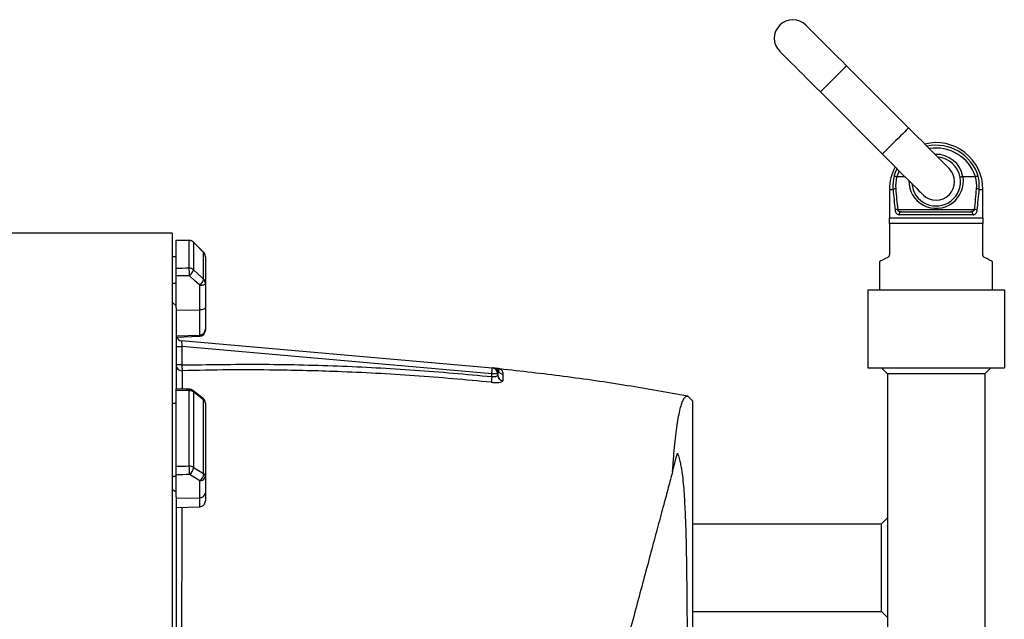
# Model space of a CAD drawing. Header units: millimetres. Extents: x 785 to 5091, y 1649 to 3849.
# Tile 10 of 10: x 4016 to 5027, y 2941 to 3556. Entities that reach past the tile are written whole.
import ezdxf

# ---------------------------------------------------------------- set-up
doc = ezdxf.new("R2010")
doc.units = ezdxf.units.MM
doc.header["$LTSCALE"] = 2

msp = doc.modelspace()

# ---------------------------------------------------------------- linework, layer by layer
at = {"color": 7, "linetype": 'Continuous', "lineweight": 25}
for p, q in [((4928.7, 3444.9), (4865, 3508.5)), ((4838.2, 3481.7), (4901.8, 3418)), ((4916.6, 3394.7), (4916.4, 3394.7)), ((4925.1, 3394.7), (4916.6, 3394.7)), ((4984.5, 3394.7), (4984.6, 3394.7)), ((4997.3, 3394.7), (4984.6, 3394.7)), ((4997.5, 3394.7), (4997.3, 3394.7)), ((4909, 3381.7), (4909, 3352.7)), ((5005, 3352.7), (5005, 3381.7)), ((4917.5, 3361.2), (4996.4, 3361.2)), ((4995, 3355.7), (4918.9, 3355.7)), ((4921.3, 3358.7), (4992.6, 3358.7)), ((4909, 3346.7), (4909, 3352.7)), ((4909, 3352.7), (5005, 3352.7)), ((5005, 3346.7), (4909, 3346.7)), ((4909, 3346.7), (4909, 3314.6)), ((5005, 3352.7), (5005, 3346.7)), ((5005, 3314.6), (5005, 3346.7)), ((4173, 3336.7), (3768.9, 3336.7)), ((4173, 3336.7), (4173, 1960.7)), ((4177, 3300.7), (4177, 3329.3)), ((4190.5, 3300.8), (4190.5, 3329.2)), ((4205.2, 3317.2), (4194.7, 3327.6)), ((4194.7, 3327.5), (4194.7, 3299.2)), ((4205.2, 3289.5), (4205.2, 3317.1)), ((4173, 3313), (4177, 3313)), ((4207, 3313), (4207, 3285.5)), ((4899, 3307.7), (4899, 3278.7)), ((5015, 3278.7), (5015, 3307.7)), ((4173, 3285.5), (4177, 3285.5)), ((4177, 3260.1), (4177, 3293)), ((4207, 3285.5), (4207, 3260.2)), ((4201.2, 3258.2), (4201.2, 3283.4)), ((4887, 3278.7), (4887, 3198.7)), ((4887, 3278.7), (5027, 3278.7)), ((5027, 3278.7), (5027, 3198.7)), ((4173, 3266.2), (4177, 3262.4)), ((4177, 3260.1), (4177, 3177.9)), ((4177, 3257.9), (4201.2, 3258.2)), ((4201.2, 3232.3), (4201.2, 3258.2)), ((4207, 3260.2), (4207, 3238.2)), ((4207, 3238.2), (4207, 3237.1)), ((4177, 3231.5), (4201.2, 3232.3)), ((4177, 3230.3), (4201.2, 3231.2)), ((4182.4, 3226.6), (4501.5, 3198.7)), ((4177, 3220.5), (4183, 3220.5)), ((4183, 3220.5), (4183, 3201.6)), ((4501, 3192.7), (4183, 3220.5)), ((4183, 3201.6), (4177, 3201.6)), ((4507.7, 3197.8), (4507.6, 3197.8)), ((4887, 3198.7), (5027, 3198.7)), ((4907, 3192.7), (4901, 3198.7)), ((5007, 3192.7), (5013, 3198.7)), ((4501, 3189.7), (4501, 3192.7)), ((4507, 3192.7), (4501, 3192.7)), ((4507, 3192.7), (4507, 3191.2)), ((5007, 3192.7), (4907, 3192.7)), ((4907, 3192.7), (4907, 2480.8)), ((5007, 3192.7), (5007, 2454.2)), ((4177, 3097.4), (4177, 3175.6)), ((4190.5, 3097.7), (4190.5, 3175.3)), ((4204.7, 3167.2), (4194.2, 3175.4)), ((4194.7, 3174), (4194.7, 3096.6)), ((4205.2, 3090.1), (4205.2, 3165.7)), ((4702, 3169.7), (4707, 3164.7)), ((4707, 3164.7), (4707, 2212.2)), ((4173, 3162.5), (4177, 3162.5)), ((4207, 3162.5), (4207, 3087.4)), ((4173, 3087.4), (4177, 3087.4)), ((4177, 3066.4), (4177, 3088.9)), ((4201.2, 3065.5), (4201.2, 3082.8)), ((4207, 3087.4), (4207, 3070.1)), ((4173, 3074.2), (4177, 3071.6)), ((4177, 3066.4), (4177, 2885.3)), ((4177, 3064.9), (4201.2, 3065.5)), ((4207, 3070.1), (4207, 3062.1)), ((4177, 3055.3), (4201.2, 3056.1)), ((4907, 3044.7), (4901, 3038.7)), ((4707, 3038.7), (4901, 3038.7)), ((4901, 2948.7), (4901, 3038.7)), ((4707, 2948.7), (4901, 2948.7)), ((4907, 2942.7), (4901, 2948.7))]:
    msp.add_line(p, q, dxfattribs=at)
at = {"color": 8, "linetype": 'Continuous', "lineweight": 25}
for p, q in [((4909, 3381.7), (4912.7, 3381.7)), ((5001.2, 3381.7), (5005, 3381.7)), ((4190.5, 3329.3), (4190.5, 3329.2)), ((4194.7, 3327.6), (4194.7, 3327.5)), ((4205.2, 3317.2), (4205.2, 3317.1)), ((4201.2, 3231.2), (4201.2, 3232.3)), ((4201.2, 3056.1), (4201.2, 3065.5))]:
    msp.add_line(p, q, dxfattribs=at)
at = {"color": 7, "linetype": 'Continuous', "lineweight": 25, "flags": 128}
for points in [[(4865, 3508.5), (4860.4, 3513.2), (4855.8, 3517.8), (4851.3, 3522.3), (4846.9, 3526.6), (4842.8, 3530.7), (4839, 3534.5), (4835.5, 3538), (4832.4, 3541.1), (4829.7, 3543.8), (4827.4, 3546.1), (4825.7, 3547.9), (4824.4, 3549.2), (4823.6, 3550), (4823.3, 3550.2)], [(4796.4, 3523.4), (4796.7, 3523.1), (4797.5, 3522.3), (4798.8, 3521), (4800.6, 3519.2), (4802.8, 3517), (4805.5, 3514.3), (4808.7, 3511.2), (4812.2, 3507.7), (4816, 3503.8), (4820.1, 3499.8), (4824.4, 3495.4), (4828.9, 3490.9), (4833.5, 3486.3), (4838.2, 3481.7)], [(4970.4, 3403.2), (4970.1, 3403.4), (4969.3, 3404.2), (4968.1, 3405.5), (4966.3, 3407.3), (4964, 3409.6), (4961.3, 3412.3), (4958.2, 3415.4), (4954.7, 3418.9), (4950.9, 3422.7), (4946.8, 3426.8), (4942.5, 3431.1), (4938, 3435.6), (4933.3, 3440.2), (4928.7, 3444.9)], [(4901.8, 3418), (4906.5, 3413.3), (4911.1, 3408.7), (4915.6, 3404.2), (4919.9, 3399.9), (4924, 3395.8), (4927.8, 3392), (4931.3, 3388.5), (4934.4, 3385.4), (4937.1, 3382.7), (4939.4, 3380.4), (4941.2, 3378.6), (4942.5, 3377.3), (4943.3, 3376.6), (4943.5, 3376.3)], [(4190.5, 3329.3), (4187.1, 3329.4), (4176.7, 3329.4)], [(4205.2, 3317.1), (4196.7, 3325.5), (4194.7, 3327.5)], [(4907.3, 3311.9), (4904.3, 3310.4), (4902, 3309.3), (4900.3, 3308.4), (4899.3, 3307.9), (4899, 3307.7)], [(5015, 3307.7), (5014.6, 3307.9), (5013.6, 3308.4), (5011.9, 3309.3), (5009.6, 3310.4), (5006.6, 3311.9)], [(4194.7, 3299.2), (4203.2, 3291.3), (4205.2, 3289.5)], [(4201.2, 3283.4), (4195.8, 3288.4), (4190.7, 3293.1)], [(4201.2, 3283.4), (4202.3, 3283.5), (4203.4, 3283.6), (4204.4, 3283.8), (4205.3, 3284), (4206, 3284.3), (4206.5, 3284.7), (4206.8, 3285.1), (4207, 3285.5)], [(4207, 3260.2), (4206.8, 3259.8), (4206.5, 3259.5), (4206, 3259.1), (4205.3, 3258.8), (4204.4, 3258.5), (4203.4, 3258.3), (4202.3, 3258.2), (4201.2, 3258.2)], [(4182.4, 3226.6), (4182.4, 3226.5), (4182.5, 3226.2), (4182.5, 3225.8), (4182.6, 3225.1), (4182.6, 3224.4), (4182.7, 3223.5), (4182.8, 3222.6), (4182.9, 3221.6), (4183, 3220.5)], [(4183, 3201.6), (4183, 3200.6), (4183, 3199.6), (4183, 3198.7), (4183.1, 3197.8), (4183.1, 3197.1), (4183.1, 3196.5), (4183.1, 3196), (4183.1, 3195.7)], [(4501, 3192.7), (4501.1, 3193.8), (4501.2, 3195), (4501.2, 3196), (4501.3, 3196.9), (4501.4, 3197.6), (4501.4, 3198.2), (4501.5, 3198.5), (4501.5, 3198.7)], [(4501, 3189.7), (4500.9, 3188.7), (4500.8, 3187.7), (4500.7, 3186.8), (4500.6, 3186), (4500.5, 3185.3), (4500.5, 3184.7), (4500.4, 3184.2), (4500.4, 3183.9)], [(4190.6, 3176.7), (4187.2, 3176.8), (4176.8, 3177)], [(4205.2, 3165.7), (4196.7, 3172.4), (4194.7, 3174)], [(4686.5, 3092.3), (4688.2, 3098.9), (4689.9, 3105.2), (4691.5, 3111.2)], [(4194.7, 3096.6), (4203.2, 3091.4), (4205.2, 3090.1)], [(4201.2, 3082.8), (4195.8, 3086.1), (4190.7, 3089.2)]]:
    msp.add_lwpolyline(points, dxfattribs=at)
at = {"color": 8, "linetype": 'Continuous', "lineweight": 25, "flags": 128}
for points in [[(4865, 3508.5), (4864.8, 3508.3), (4864, 3507.5), (4862.8, 3506.3), (4861.1, 3504.6), (4859.1, 3502.6), (4856.7, 3500.2), (4854.2, 3497.7), (4851.6, 3495.1), (4849, 3492.5), (4846.5, 3489.9), (4844.1, 3487.6), (4842.1, 3485.6), (4840.4, 3483.9), (4839.2, 3482.7), (4838.4, 3481.9), (4838.2, 3481.7)], [(4928.7, 3444.9), (4928.4, 3444.6), (4927.7, 3443.9), (4926.4, 3442.6), (4924.7, 3440.9), (4922.7, 3438.9), (4920.4, 3436.6), (4917.9, 3434.1), (4915.2, 3431.4), (4912.6, 3428.8), (4910.1, 3426.3), (4907.8, 3424), (4905.7, 3421.9), (4904.1, 3420.3), (4902.8, 3419), (4902.1, 3418.3), (4901.8, 3418)], [(4913.8, 3395.3), (4915.8, 3400.6), (4916.9, 3402.9)], [(4919, 3400.8), (4918.6, 3400), (4916.6, 3394.7)]]:
    msp.add_lwpolyline(points, dxfattribs=at)
at = {"color": 7, "linetype": 'Continuous', "lineweight": 25}
for centre, radius, start, end in [((4809.9, 3536.8), 19, 45, 225), ((4957, 3381.7), 48, 0, 104.0904), ((4957, 3389.7), 25, 9.6862, 85.5358), ((4957, 3381.7), 48, 151.1398, 180), ((4957, 3389.7), 19, 225, 45), ((4955.4, 3385.2), 42.8, 166.3918, 184.6796), ((4955.5, 3385.6), 40.1, 166.7785, 184.6796), ((4957, 3389.7), 25, 184.4642, 9.6862), ((4958.5, 3385.6), 40.1, 355.3186, 13.2211), ((4958.5, 3385.2), 42.8, 355.3205, 13.6061), ((4915.8, 3373.9), 8.42, 92.0499, 111.3532), ((4998.1, 3373.9), 8.42, 68.6443, 87.9525), ((4918.2, 3351.7), 9.5, 94.1204, 110.4243), ((4921.7, 3356), 2.74, 97.3943, 185.8447), ((4992.2, 3356), 2.74, 354.1531, 82.6079), ((4995.8, 3351.7), 9.5, 69.5798, 85.8755), ((4190.5, 3323.3), 6, 45.2539, 89.637), ((4190.5, 3323.2), 6.05, 45.5949, 90.0797), ((4201, 3313), 6, 0, 45.2531), ((4201.1, 3312.9), 5.85, 0.0801, 45.6074), ((4082.5, 3294.1), 108.1, 359.5139, 3.5985), ((4190.5, 3294.7), 6.19, 47.0874, 90.2677), ((4183.2, 3302.5), 12, 308.6975, 343.9141), ((4193.7, 3292.8), 12, 308.689, 343.934), ((4201.5, 3285.4), 5.5, 0.3135, 47.132), ((4201, 3238.2), 5.95, 271.576, 359.6089), ((4201, 3237.1), 6, 272, 360), ((4183, 3232.5), 6, 201.7342, 265), ((4182.9, 3201.7), 5.93, 180.7162, 272.0907), ((4501, 3192.7), 6, 0, 85), ((4502.4, 3192.6), 5.98, 27.8083, 84.9715), ((4505.5, 3192.3), 6, 68.5309, 84.9826), ((4512.9, 3198.2), 6, 208.5985, 264.2327), ((4512.9, 3191.3), 5.91, 180.5896, 264.8844), ((4190.6, 3168.2), 7.05, 54.127, 90.8847), ((4190.5, 3170.7), 6, 51.7362, 88.702), ((4201, 3162.5), 6, 0, 51.7354), ((4202.9, 3162.3), 4.11, 1.9988, 55.1527), ((3974.1, 3088.1), 216.6, 0.2901, 2.5359), ((4190.6, 3089.8), 7.91, 58.8265, 91.0873), ((4185.3, 3097), 9.46, 304.9377, 357.5257), ((4195.8, 3090.5), 9.46, 304.935, 357.5454), ((4201.6, 3088.1), 5.38, 265.0818, 351.7667), ((4203.6, 3087.1), 3.41, 3.8775, 61.1911), ((4201.6, 3070.9), 5.38, 265.0822, 351.7663), ((4201, 3062.1), 6, 272, 0)]:
    msp.add_arc(centre, radius, start, end, dxfattribs=at)
at = {"color": 8, "linetype": 'Continuous', "lineweight": 25}
for centre, radius, start, end in [((4957, 3381.7), 45.3, 17.4337, 101.986), ((4957, 3381.7), 42.4, 17.8432, 99.4673), ((4957, 3389.7), 28, 10.2697, 92.2679), ((4957, 3390.3), 28, 178.8706, 9.0979), ((4196.9, 3175.4), 6.41, 168.1365, 181.0274), ((4193, 3174.2), 1.71, 352.1788, 46.9507), ((4203.5, 3165.9), 1.71, 352.1189, 47.0135)]:
    msp.add_arc(centre, radius, start, end, dxfattribs=at)
at = {"color": 7, "linetype": 'Continuous', "lineweight": 25}
for centre, major_axis, ratio, start_param, end_param in [((4957, 3471.6), (0, 231.4), 0.207407, 1.969536, 2.071025), ((4957, 3472.2), (0, 231.4), 0.194444, 1.969536, 2.071025), ((4957, 3472.2), (0, 231.4), 0.194444, 4.212161, 4.313649), ((4957, 3471.6), (0, 231.4), 0.207407, 4.212161, 4.313649), ((4035, 2648.7), (19644.5, -120.3), 0.03469, 1.563096, 1.563784), ((4035, 2648.7), (19644.5, 236.9), 0.033097, 1.562485, 1.563173), ((4035.2, 2646.7), (19644.5, 234.9), 0.03281, 1.562491, 1.56319), ((4035, 2648.7), (19644.5, -445.1), 0.026971, 1.563495, 1.564183), ((4035, 2648.7), (19644.5, 530.4), 0.022626, 1.562273, 1.562961), ((4035.2, 2644.1), (19644.5, 525.8), 0.022431, 1.562283, 1.562982)]:
    msp.add_ellipse(centre, major_axis=major_axis, ratio=ratio, start_param=start_param, end_param=end_param, dxfattribs=at)
for points, knots in [([(4916.4, 3394.7), (4916.1, 3394.8), (4915.4, 3395), (4914.6, 3395.2), (4914.1, 3395.3), (4913.8, 3395.3), (4913.8, 3395.3), (4913.8, 3395.3)], [0, 0, 0, 0, 0.285212, 0.570323, 0.856401, 0.98981, 1, 1, 1, 1]), ([(4984.5, 3394.7), (4984.3, 3394.7), (4984.1, 3394.7), (4983.7, 3394.6), (4983.6, 3394.5), (4983.2, 3394.5), (4983, 3394.4), (4982.7, 3394.4), (4982.6, 3394.3), (4982.2, 3394.2), (4982, 3394.1), (4981.7, 3394), (4981.6, 3394), (4981.6, 3393.9)], [0, 0, 0, 0, 0.125, 0.125, 0.25, 0.25, 0.375, 0.375, 0.5, 0.5, 0.75, 0.75, 1, 1, 1, 1]), ([(5000.1, 3395.3), (5000.1, 3395.3), (5000.1, 3395.3), (4999.9, 3395.3), (4999.3, 3395.2), (4998.5, 3395), (4997.8, 3394.8), (4997.5, 3394.7)], [0, 0, 0, 0, 0.010214, 0.143629, 0.429718, 0.71484, 1, 1, 1, 1]), ([(4914.8, 3360.6), (4914.9, 3360.1), (4915.1, 3358.8), (4915.9, 3357.3), (4917.2, 3356), (4918.3, 3355.8), (4918.9, 3355.7)], [0, 0, 0, 0, 0.161118, 0.409416, 0.661885, 1, 1, 1, 1]), ([(4921.3, 3358.7), (4920.7, 3358.8), (4919.7, 3358.8), (4918.6, 3359.4), (4918, 3360), (4917.7, 3360.5), (4917.5, 3360.9), (4917.5, 3361.2)], [0, 0, 0, 0, 0.372766, 0.630026, 0.798323, 0.861452, 1, 1, 1, 1]), ([(4996.4, 3361.2), (4996.4, 3360.9), (4996.3, 3360.6), (4995.9, 3360), (4995.4, 3359.5), (4994.5, 3359), (4993.5, 3358.8), (4992.8, 3358.7), (4992.6, 3358.7)], [0, 0, 0, 0, 0.153399, 0.173136, 0.362837, 0.58607, 0.863102, 1, 1, 1, 1]), ([(4995, 3355.7), (4995.2, 3355.7), (4995.9, 3355.8), (4997, 3356.2), (4998, 3357.3), (4998.8, 3358.8), (4999, 3360), (4999.1, 3360.6)], [0, 0, 0, 0, 0.121602, 0.377122, 0.597611, 0.80051, 1, 1, 1, 1]), ([(4909, 3314.6), (4908.9, 3314.3), (4908.9, 3313.9), (4908.6, 3313.2), (4908.1, 3312.4), (4907.6, 3312.1), (4907.3, 3311.9)], [0, 0, 0, 0, 0.160926, 0.320597, 0.57131, 1, 1, 1, 1]), ([(5006.6, 3311.9), (5006.2, 3312.1), (5005.7, 3312.5), (5005.2, 3313.3), (5005, 3314), (5005, 3314.4), (5005, 3314.6)], [0, 0, 0, 0, 0.51237, 0.693574, 0.876297, 1, 1, 1, 1]), ([(4177, 3293), (4177, 3293.6), (4177, 3295), (4177, 3297), (4177, 3298.8), (4177, 3300.1), (4177, 3300.5), (4177, 3300.7)], [0, 0, 0, 0, 0.213554, 0.427098, 0.640706, 0.854434, 1, 1, 1, 1]), ([(4183, 3201.6), (4209.6, 3202), (4262.8, 3202.9), (4342.5, 3201), (4421.9, 3196.9), (4474.6, 3192.1), (4501, 3189.7)], [0, 0, 0, 0, 0.2507358, 0.5017235, 0.7507398, 1, 1, 1, 1]), ([(4500.4, 3183.9), (4474.1, 3186.3), (4421.6, 3191.1), (4347.7, 3194.9), (4284.1, 3196.5), (4231, 3196.7), (4199.1, 3196.1), (4183.1, 3195.7)], [0, 0, 0, 0, 0.249017, 0.498276, 0.698399, 0.849172, 1, 1, 1, 1]), ([(4502.9, 3198.5), (4503.4, 3198.5), (4504.3, 3198.4), (4505.2, 3198.3), (4506, 3198.3), (4505.9, 3198.3), (4505.9, 3198.3)], [0, 0, 0, 0, 0.281589, 0.570848, 0.850152, 1, 1, 1, 1]), ([(4507.7, 3195.4), (4507.6, 3195.2), (4507.2, 3194.4), (4507, 3193.4), (4507, 3192.7)], [0, 0, 0, 0, 0.265989, 1, 1, 1, 1]), ([(4509.3, 3197.6), (4509.1, 3197.6), (4508.6, 3197.6), (4508, 3197.7), (4507.7, 3197.9), (4507.7, 3197.9)], [0, 0, 0, 0, 0.3668637, 0.8669925, 1, 1, 1, 1]), ([(4702, 3169.6), (4681.4, 3173.3), (4639.1, 3180.9), (4574.8, 3190.2), (4531.1, 3195.1), (4509.3, 3197.5)], [0, 0, 0, 0, 0.32309, 0.662083, 1, 1, 1, 1]), ([(4500.4, 3183.9), (4501.2, 3183.8), (4503.4, 3183.6), (4506.8, 3183.6), (4509.8, 3183.9), (4511.9, 3184.5), (4512.2, 3185.1), (4512.3, 3185.4)], [0, 0, 0, 0, 0.13951, 0.349184, 0.563813, 0.782195, 1, 1, 1, 1]), ([(4507, 3191.2), (4506.9, 3190.9), (4506.8, 3190.4), (4505.7, 3189.7), (4504.2, 3189.4), (4502.5, 3189.4), (4501.4, 3189.6), (4501, 3189.7)], [0, 0, 0, 0, 0.226142, 0.44718, 0.658822, 0.863143, 1, 1, 1, 1]), ([(4512.3, 3192.3), (4512.3, 3191.3), (4512.3, 3189.4), (4512.3, 3186.7), (4512.3, 3185.4)], [0, 0, 0, 0, 0.499638, 1, 1, 1, 1]), ([(4177, 3175.6), (4177, 3176), (4177, 3176.7), (4177, 3177.1), (4177, 3177), (4177, 3177)], [0, 0, 0, 0, 0.478506, 0.957008, 1, 1, 1, 1]), ([(4686.5, 3092.3), (4686.5, 3092.5), (4686.9, 3097.8), (4687.6, 3107.6), (4688.8, 3120.6), (4690.1, 3132.3), (4691.6, 3142.6), (4693.1, 3151.3), (4694.7, 3158.3), (4696.4, 3163.7), (4698.2, 3167.4), (4700.1, 3169.5), (4701.4, 3169.6), (4702, 3169.7)], [0, 0, 0, 0, 0.004301, 0.102556, 0.200887, 0.299141, 0.400327, 0.501599, 0.602786, 0.701453, 0.80012, 0.90006, 1, 1, 1, 1]), ([(4691.5, 3111.2), (4692.2, 3109.3), (4692.8, 3107.5), (4693.7, 3103.9), (4694.1, 3102.2), (4694.9, 3098.7), (4695.2, 3097), (4695.8, 3093.6), (4696, 3091.9), (4696.7, 3086.8), (4697.1, 3083.3), (4697.8, 3076.5), (4698, 3073), (4698.5, 3066), (4698.7, 3062.4), (4699.1, 3055.2), (4699.3, 3051.5), (4699.6, 3044.1), (4699.8, 3040.3), (4700, 3032.7), (4700.1, 3028.9), (4700.4, 3017.1), (4700.6, 3009.1), (4700.8, 2992.6), (4700.9, 2984.2), (4701.1, 2966.9), (4701.2, 2958), (4701.3, 2944.3), (4701.3, 2939.7), (4701.4, 2930.4), (4701.4, 2925.7), (4701.6, 2901.9), (4701.7, 2882.4), (4701.8, 2842.3), (4701.9, 2821.7), (4702, 2790.1), (4702, 2779.4), (4702, 2763.2), (4702.1, 2757.8), (4702.1, 2749.6), (4702.1, 2746.8), (4702.1, 2741.3), (4702.1, 2738.6), (4702.2, 2713.9), (4702.2, 2691.9), (4702.3, 2647.8), (4702.3, 2625.7), (4702.4, 2592.4), (4702.4, 2581.3), (4702.4, 2559.1), (4702.4, 2548.1), (4702.5, 2515.5), (4702.5, 2494.1), (4702.6, 2452.1), (4702.6, 2431.6), (4702.6, 2408.9), (4702.6, 2406.4), (4702.6, 2401.4), (4702.7, 2398.9), (4702.7, 2391.5), (4702.7, 2386.5), (4702.7, 2371.9), (4702.7, 2362.4), (4702.7, 2334.5), (4702.8, 2316.7), (4702.8, 2291.2), (4702.8, 2283), (4702.8, 2270.9), (4702.8, 2266.9), (4702.8, 2259), (4702.8, 2255.1), (4702.8, 2243.7), (4702.8, 2236.4), (4702.9, 2222.2), (4702.9, 2215.4), (4702.9, 2208.9)], [0, 0, 0, 0, 0.007812, 0.007812, 0.015625, 0.015625, 0.023437, 0.023437, 0.03125, 0.03125, 0.046875, 0.046875, 0.0625, 0.0625, 0.078125, 0.078125, 0.09375, 0.09375, 0.109375, 0.109375, 0.125, 0.125, 0.15625, 0.15625, 0.1875, 0.1875, 0.21875, 0.21875, 0.234375, 0.234375, 0.25, 0.25, 0.3125, 0.3125, 0.375, 0.375, 0.40625, 0.40625, 0.421875, 0.421875, 0.429688, 0.429688, 0.4375, 0.4375, 0.5, 0.5, 0.5625, 0.5625, 0.59375, 0.59375, 0.625, 0.625, 0.6875, 0.6875, 0.75, 0.75, 0.757813, 0.757813, 0.765625, 0.765625, 0.78125, 0.78125, 0.8125, 0.8125, 0.875, 0.875, 0.90625, 0.90625, 0.921875, 0.921875, 0.9375, 0.9375, 0.96875, 0.96875, 1, 1, 1, 1]), ([(4177, 3088.9), (4177, 3089.1), (4177, 3089.4), (4177, 3090), (4177, 3090.4), (4177, 3091.1), (4177, 3091.4), (4177, 3092.2), (4177, 3092.6), (4177, 3093.4), (4177, 3093.7), (4177, 3094.5), (4177, 3094.9), (4177, 3095.7), (4177, 3096), (4177, 3096.7), (4177, 3097.1), (4177, 3097.4)], [0, 0, 0, 0, 0.125, 0.125, 0.25, 0.25, 0.375, 0.375, 0.5, 0.5, 0.625, 0.625, 0.75, 0.75, 0.875, 0.875, 1, 1, 1, 1]), ([(4686.5, 3092.3), (4685, 3086.9), (4682.2, 3076.2), (4677.2, 3057.5), (4671.5, 3036.5), (4665.2, 3012.8), (4658.4, 2987.5), (4651.3, 2960.9), (4643.8, 2932.8), (4635.8, 2903.3), (4627.5, 2872.3), (4619, 2840.4), (4610.2, 2807.7), (4601.1, 2773.7), (4591.7, 2738.5), (4581.9, 2702.2), (4572.1, 2665.5), (4562.3, 2628.7), (4552.4, 2591.8), (4542.5, 2555), (4532.7, 2518.2), (4523, 2482), (4513.5, 2446.6), (4504.7, 2414), (4496.7, 2384.2), (4489.5, 2357), (4482.4, 2330.7), (4475.6, 2305.4), (4469.2, 2281.3), (4463.1, 2258.6), (4457.4, 2237.4), (4452.2, 2217.8), (4447.3, 2199.7), (4442.8, 2183.1), (4438.8, 2168), (4435.2, 2154.3), (4431.9, 2142), (4428.9, 2131.1), (4426.5, 2121.9), (4424.5, 2114.7), (4423.5, 2110.9), (4423.1, 2109.4), (4423.1, 2109.2)], [0, 0, 0, 0, 0.02258, 0.045159, 0.070938, 0.096799, 0.122692, 0.148559, 0.174342, 0.200844, 0.227426, 0.254038, 0.280626, 0.307132, 0.335211, 0.363383, 0.391585, 0.419755, 0.447831, 0.476364, 0.504994, 0.533658, 0.562291, 0.590825, 0.614505, 0.638267, 0.662065, 0.685853, 0.709594, 0.73326, 0.756329, 0.779486, 0.80269, 0.825897, 0.849059, 0.872131, 0.897045, 0.922026, 0.947022, 0.971989, 0.99689, 1, 1, 1, 1])]:
    msp.add_open_spline(points, degree=3, knots=knots, dxfattribs=at)
at = {"color": 8, "linetype": 'Continuous', "lineweight": 25}
for points, knots in [([(4183.1, 3195.7), (4183.1, 3194.1), (4183.1, 3190.8), (4183.1, 3184.8), (4183.1, 3180.1), (4183, 3177.2), (4183, 3176.9)], [0, 0, 0, 0, 0.316506, 0.633486, 0.959278, 1, 1, 1, 1]), ([(4507.6, 3197.8), (4507.6, 3197.8), (4507.5, 3198), (4508.3, 3197.3), (4507.9, 3196), (4507.7, 3195.4)], [0, 0, 0, 0, 0.07542, 0.537788, 1, 1, 1, 1]), ([(4509.3, 3197.4), (4509.2, 3197.5), (4509, 3197.6), (4509.8, 3197.2), (4510.9, 3196.3), (4512.1, 3194.7), (4512.3, 3192.9), (4512.3, 3192.3)], [0, 0, 0, 0, 0.08429, 0.261318, 0.438385, 0.793343, 1, 1, 1, 1]), ([(4182.8, 3055.5), (4182.8, 3054.8), (4182.7, 3047.7), (4182.7, 3032.9), (4182.7, 3011.1), (4182.7, 2987.7), (4182.6, 2962.9), (4182.6, 2936.7), (4182.6, 2910.6), (4182.6, 2892.9), (4182.6, 2884.5)], [0, 0, 0, 0, 0.013294, 0.150739, 0.289696, 0.428654, 0.575331, 0.722121, 0.868798, 1, 1, 1, 1])]:
    msp.add_open_spline(points, degree=3, knots=knots, dxfattribs=at)

doc.saveas('drawing.dxf')
